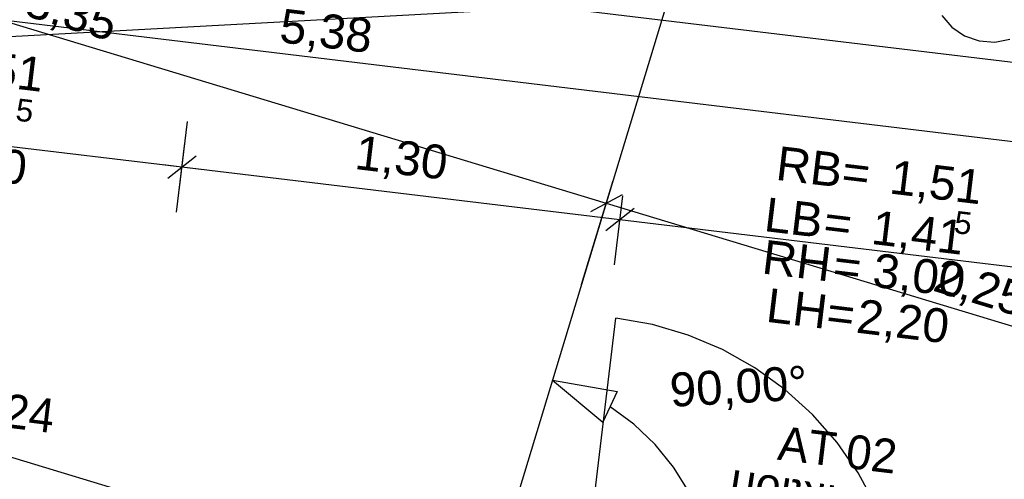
# Model space of a CAD drawing. Extents: x 199 to 1388, y 138 to 979.
# Tile 116 of 155: x 677 to 735, y 788 to 815. Entities that reach past the tile are written whole.
import ezdxf
from ezdxf.lldxf.tags import DXFTag

# ---------------------------------------------------------------- set-up
doc = ezdxf.new("R2010")
doc.units = 0
for name, color, linetype, lineweight, true_color in [('01AFU Allgemein Bemaßung-A07ET47HDI', 7, 'Continuous', 25, 0x848484), ('02 Raster Bemaßung-A07ET47FDI', 7, 'Continuous', 25, 0x848484), ('20 Außenwände-A07ET47EDI', 7, 'Continuous', 25, 0x848484), ('UPO_Loop2', 140, 'Continuous', 30, 0x00bfff)]:
    doc.layers.add(name, color=color, linetype=linetype, lineweight=lineweight, true_color=true_color)
doc.layers.add('02 Raster Gebäude-A07ET47NDI', color=7, linetype='Continuous', lineweight=25)
doc.styles.get("Standard").update_dxf_attribs({"font": 'arial.ttf'})
tags = doc.linetypes.add('Raster-A07ET47ODI', pattern=[0.2, 0.1, -0.05, 0, -0.05]).pattern_tags.tags
tags[10:11] = [DXFTag(74, 4), DXFTag(75, 0), DXFTag(340, '0'), DXFTag(46, 1.0), DXFTag(50, 0.0), DXFTag(44, 0.0), DXFTag(45, 0.0)]
tags[8:9] = [DXFTag(74, 4), DXFTag(75, 0), DXFTag(340, '0'), DXFTag(46, 1.0), DXFTag(50, 0.0), DXFTag(44, 0.0), DXFTag(45, 0.0)]
tags[6:7] = [DXFTag(74, 4), DXFTag(75, 0), DXFTag(340, '0'), DXFTag(46, 1.0), DXFTag(50, 0.0), DXFTag(44, 0.0), DXFTag(45, 0.0)]
tags[4:5] = [DXFTag(74, 4), DXFTag(75, 0), DXFTag(340, '0'), DXFTag(46, 1.0), DXFTag(50, 0.0), DXFTag(44, 0.0), DXFTag(45, 0.0)]

# ---------------------------------------------------------------- blocks, each defined once
blk = doc.blocks.new('Referenz-A07ET47ZDI', base_point=(226.995, 158.1))
at = {"layer": '01AFU Allgemein Bemaßung-A07ET47HDI'}
for p, q in [((469.187, 844.692), (748.992, 810.996)), ((641.166, 819.299), (748.002, 806.433)), ((656.386, 810.072), (686.369, 806.462)), ((686.201, 805.065), (686.692, 809.136)), ((686.047, 803.787), (686.538, 807.858)), ((685.535, 805.807), (687.204, 807.116)), ((685.253, 806.596), (686.369, 806.462)), ((686.369, 806.462), (687.486, 806.327)), ((686.369, 806.462), (712.183, 803.353)), ((711.861, 800.678), (712.351, 804.749)), ((713.017, 804.008), (711.349, 802.698)), ((712.183, 803.353), (742.166, 799.742))]:
    blk.add_line(p, q, dxfattribs=at)
at = {"layer": '02 Raster Bemaßung-A07ET47FDI'}
for p, q in [((647.216, 823.769), (711.376, 804.317)), ((709.925, 799.532), (711.784, 805.663)), ((712.311, 804.817), (710.441, 803.817)), ((711.376, 804.317), (754.439, 791.262)), ((708.212, 793.879), (711.182, 791.409)), ((708.212, 793.879), (712.02, 793.225)), ((712.02, 793.225), (711.182, 791.409)), ((712.999, 791.29), (711.601, 792.317)), ((714.254, 790.095), (712.999, 791.29)), ((715.348, 788.749), (714.254, 790.095)), ((716.261, 787.275), (715.348, 788.749))]:
    blk.add_line(p, q, dxfattribs=at)
at = {"layer": '02 Raster Gebäude-A07ET47NDI', "linetype": 'Raster-A07ET47ODI', "ltscale": 56.250004}
for p, q in [((1031.875, 681.538), (302.062, 902.797)), ((710.068, 800), (715.871, 819.139)), ((663.696, 813.461), (730.588, 817.122)), ((549.598, 270.755), (710.068, 800))]:
    blk.add_line(p, q, dxfattribs=at)
at = {"layer": '02 Raster Gebäude-A07ET47NDI'}
for p, q in [((731.152, 815.4), (731.747, 814.707)), ((731.747, 814.707), (732.502, 814.191)), ((732.502, 814.191), (733.364, 813.888)), ((733.364, 813.888), (734.275, 813.819)), ((734.275, 813.819), (735.173, 813.987))]:
    blk.add_line(p, q, dxfattribs=at)
at = {"layer": '02 Raster Gebäude-A07ET47NDI', "linetype": 'ByBlock', "ltscale": 56.250004}
blk.add_line((710.068, 800), (710.068, 800), dxfattribs=at)
blk.add_line((710.068, 800), (710.068, 800), dxfattribs=at)
at = {"layer": '20 Außenwände-A07ET47EDI'}
for p, q in [((709.611, 778.146), (711.947, 797.546)), ((714.104, 797.162), (711.947, 797.546)), ((716.205, 796.54), (714.104, 797.162)), ((718.223, 795.686), (716.205, 796.54)), ((720.133, 794.611), (718.223, 795.686)), ((721.91, 793.329), (720.133, 794.611)), ((723.533, 791.857), (721.91, 793.329)), ((724.98, 790.212), (723.533, 791.857)), ((726.235, 788.415), (724.98, 790.212)), ((727.28, 786.489), (726.235, 788.415))]:
    blk.add_line(p, q, dxfattribs=at)
at = {"layer": '01AFU Allgemein Bemaßung-A07ET47HDI', "linetype": 'ByBlock', "ltscale": 40.625, "attachment_point": 1, "rotation": 353.13305}
for s, insert, char_height in [('{\\fArial;5,38}', (692.298, 815.81), 2), ('{\\fArial;1,51}', (672.938, 813.522), 2), ('{\\fArial;5}', (676.674, 810.511), 1.32), ('{\\fArial;3,00}', (671.935, 808.02), 2), ('{\\fArial;1,30}', (696.733, 808.334), 2), ('{\\fArial;RB}', (721.553, 807.696), 2), ('{\\fArial;1,51}', (728.248, 806.889), 2), ('{\\fArial;=}', (725.419, 807.23), 2), ('{\\fArial;LB}', (720.859, 804.674), 2), ('{\\fArial;1,41}', (727.177, 803.913), 2), ('{\\fArial;5}', (731.984, 803.879), 1.32), ('{\\fArial;=}', (724.348, 804.254), 2), ('{\\fArial;RH}', (720.733, 802.172), 2), ('{\\fArial;=}', (724.9, 801.67), 2), ('{\\fArial;3,00}', (727.245, 801.388), 2), ('{\\fArial;LH=}', (720.974, 799.323), 2), ('{\\fArial;2,20}', (726.292, 798.682), 2)]:
    blk.add_mtext(s, dxfattribs=dict(at, insert=insert, char_height=char_height))
at = {"layer": '02 Raster Bemaßung-A07ET47FDI', "linetype": 'ByBlock', "ltscale": 56.250004, "char_height": 2, "attachment_point": 1}
for s, insert, rotation in [('{\\fArial;3,35}', (677.556, 817.34), 343.13418), ('{\\fArial;2,25}', (731.129, 801.098), 343.13418), ('{\\fArial;90,00°}', (715.07, 794.305), 3.1332)]:
    blk.add_mtext(s, dxfattribs=dict(at, insert=insert, rotation=rotation))
at = {"layer": '20 Außenwände-A07ET47EDI', "linetype": 'Continuous', "ltscale": 56.250004, "char_height": 2, "attachment_point": 1, "rotation": 353.13305}
for s, insert in [('{\\fCentury Gothic;2,24}', (673.795, 793.371)), ('{\\fCentury Gothic;AT}', (721.656, 791.188)), ('{\\fCentury Gothic;02}', (725.662, 790.705))]:
    blk.add_mtext(s, dxfattribs=dict(at, insert=insert))
at = {"layer": '20 Außenwände-A07ET47EDI', "insert": (734.369, 784.139), "char_height": 2, "attachment_point": 1, "rotation": 171.05665}
blk.add_mtext('{\\fCentury Gothic;Zuluftfunktion}', dxfattribs=at)

msp = doc.modelspace()

# ---------------------------------------------------------------- block references
at = {"layer": 'UPO_Loop2', "color": 219, "lineweight": 80, "ltscale": 4000.00006, "true_color": 0x642165}
msp.add_blockref('Referenz-A07ET47ZDI', (226.995, 158.1), dxfattribs=at)

doc.saveas('drawing.dxf')
